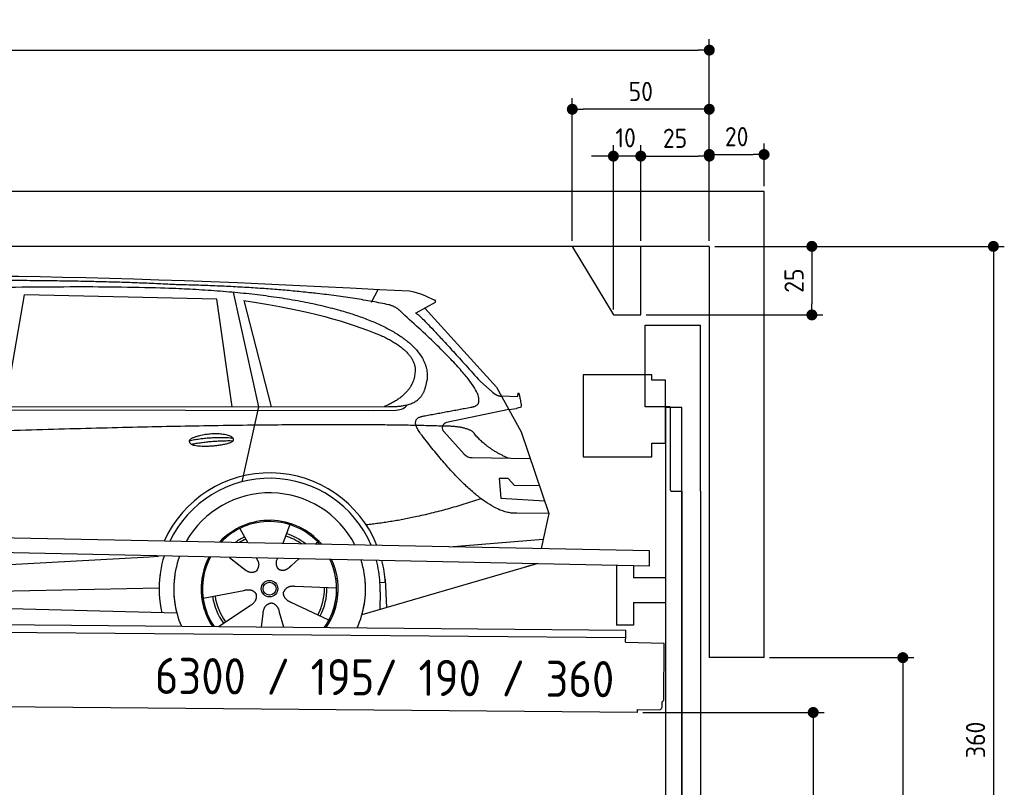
# Model space of a CAD drawing. Header units: millimetres. Extents: x -411 to 6777, y 0 to 6577.
# Tile 6 of 6: x 3183 to 6777, y 3777 to 6577. Entities that reach past the tile are written whole.
import ezdxf

# ---------------------------------------------------------------- set-up
doc = ezdxf.new("R2010")
doc.units = ezdxf.units.MM
doc.layers.add('4', color=3, linetype='Continuous')
for name, color, linetype, lineweight in [('car', 10, 'Continuous', 25), ('Freiraum', 7, 'Continuous', 25), ('Gebäude', 7, 'Continuous', 25), ('Logo', 7, 'Continuous', 25), ('Plattform', 7, 'Continuous', 25), ('Ständer vorne', 7, 'Continuous', 25), ('Tor', 200, 'Continuous', 25)]:
    doc.layers.add(name, color=color, linetype=linetype, lineweight=lineweight)
doc.styles.get("Standard").update_dxf_attribs({"font": 'ISOCP.SHX'})
doc.dimstyles.new('GEN-ISO', dxfattribs={"dimscale": 20, "dimtxt": 3.5, "dimasz": 2, "dimexe": 2, "dimexo": 1, "dimgap": 1.5, "dimtad": 1, "dimdec": 1, "dimlfac": 0.1, "dimdsep": 46, "dimtxsty": 'STANDARD', "dimblk": 'PUNKT', "dimcen": 2, "dimclrd": 256, "dimclre": 256, "dimclrt": 2, "dimadec": 0, "dimazin": 0, "dimtp": 0.1, "dimtm": 0.1, "dimtfac": 0.71, "dimtdec": 1, "dimtmove": 2, "dimatfit": 3, "dimldrblk": 'PUNKT', "dimfxl": 2, "dimtolj": 1, "dimarcsym": 0})

# ---------------------------------------------------------------- blocks, each defined once
blk = doc.blocks.new('PUNKT')
at = {"layer": '4', "color": 0, "linetype": 'ByBlock'}
blk.add_line((-0.5, 0), (-1, 0), dxfattribs=at)
at = {"layer": '4', "color": 0, "linetype": 'ByBlock', "const_width": 0.5}
blk.add_lwpolyline([(-0.25, 0, 1), (0.25, 0, 1)], format="xyb", close=True, dxfattribs=at)
blk = doc.blocks.new('*D207')
at = {"layer": '4', "lineweight": -2, "transparency": 16777216}
for p, q in [((5720, 5750), (6776.9, 5750)), ((6736.9, 5710), (6736.9, 2190)), ((6295.4, 2150), (6776.9, 2150))]:
    blk.add_line(p, q, dxfattribs=at)
at = {"layer": 'Defpoints', "color": 0, "transparency": 16777216}
for p in [(5700, 5750), (6275.4, 2150), (6736.9, 2150)]:
    blk.add_point(p, dxfattribs=at)
at = {"layer": '4', "lineweight": -2, "transparency": 16777216, "xscale": 40, "yscale": 40, "zscale": 40}
for p, rotation in [((6736.9, 5750), 90), ((6736.9, 2150), 270)]:
    blk.add_blockref('PUNKT', p, dxfattribs=dict(at, rotation=rotation))
at = {"layer": '4', "color": 2, "transparency": 16777216, "insert": (6671.9, 3950), "char_height": 70, "attachment_point": 5, "rotation": 90}
blk.add_mtext('360', dxfattribs=at)
blk = doc.blocks.new('*D209')
at = {"layer": '4', "lineweight": -2, "transparency": 16777216}
for p, q in [((5920, 4250), (6446.5, 4250)), ((6406.5, 4210), (6406.5, 2190)), ((6295.4, 2150), (6446.5, 2150))]:
    blk.add_line(p, q, dxfattribs=at)
at = {"layer": 'Defpoints', "color": 0, "transparency": 16777216}
for p in [(5900, 4250), (6275.4, 2150), (6406.5, 2150)]:
    blk.add_point(p, dxfattribs=at)
at = {"layer": '4', "lineweight": -2, "transparency": 16777216, "xscale": 40, "yscale": 40, "zscale": 40}
for p, rotation in [((6406.5, 4250), 90), ((6406.5, 2150), 270)]:
    blk.add_blockref('PUNKT', p, dxfattribs=dict(at, rotation=rotation))
at = {"layer": '4', "color": 2, "transparency": 16777216, "insert": (6341.5, 3200), "char_height": 70, "attachment_point": 5, "rotation": 90}
blk.add_mtext('H2', dxfattribs=at)
blk = doc.blocks.new('*D210')
at = {"layer": '4', "lineweight": -2, "transparency": 16777216}
for p, q in [((200, 5770.9), (200, 6505.8)), ((5700, 5970.9), (5700, 6505.8)), ((240, 6465.8), (5660, 6465.8))]:
    blk.add_line(p, q, dxfattribs=at)
at = {"layer": 'Defpoints', "color": 0, "transparency": 16777216}
for p in [(5700, 6465.8), (5700, 5950.9), (200, 5750.9)]:
    blk.add_point(p, dxfattribs=at)
at = {"layer": '4', "lineweight": -2, "transparency": 16777216, "xscale": 40, "yscale": 40, "zscale": 40, "rotation": 180}
blk.add_blockref('PUNKT', (200, 6465.8), dxfattribs=at)
at = {"layer": '4', "lineweight": -2, "transparency": 16777216, "xscale": 40, "yscale": 40, "zscale": 40}
blk.add_blockref('PUNKT', (5700, 6465.8), dxfattribs=at)
at = {"layer": '4', "color": 2, "transparency": 16777216, "insert": (2950, 6530.8), "char_height": 70, "attachment_point": 5}
blk.add_mtext('550', dxfattribs=at)
blk = doc.blocks.new('*D211')
at = {"layer": '4', "lineweight": -2, "transparency": 16777216}
for p, q in [((5457.5, 4050), (6119.3, 4050)), ((6079.3, 4010), (6079.3, 2190)), ((6099.3, 2150), (6119.3, 2150))]:
    blk.add_line(p, q, dxfattribs=at)
at = {"layer": 'Defpoints', "color": 0, "transparency": 16777216}
for p in [(5437.5, 4050), (6079.3, 2150), (6079.3, 2150)]:
    blk.add_point(p, dxfattribs=at)
at = {"layer": '4', "lineweight": -2, "transparency": 16777216, "xscale": 40, "yscale": 40, "zscale": 40}
for p, rotation in [((6079.3, 4050), 90), ((6079.3, 2150), 270)]:
    blk.add_blockref('PUNKT', p, dxfattribs=dict(at, rotation=rotation))
at = {"layer": '4', "color": 2, "transparency": 16777216, "insert": (6004.7, 3059.2), "char_height": 70, "attachment_point": 5, "rotation": 90}
blk.add_mtext('190', dxfattribs=at)
blk = doc.blocks.new('*D212')
at = {"layer": '4', "lineweight": -2, "transparency": 16777216}
for p, q in [((5450, 5921.3), (5450, 6119.1)), ((5700, 5920.9), (5700, 6119.1)), ((5490, 6079.1), (5660, 6079.1))]:
    blk.add_line(p, q, dxfattribs=at)
at = {"layer": 'Defpoints', "color": 0, "transparency": 16777216}
for p in [(5700, 6079.1), (5450, 5901.3), (5700, 5900.9)]:
    blk.add_point(p, dxfattribs=at)
at = {"layer": '4', "lineweight": -2, "transparency": 16777216, "xscale": 40, "yscale": 40, "zscale": 40, "rotation": 180}
blk.add_blockref('PUNKT', (5450, 6079.1), dxfattribs=at)
at = {"layer": '4', "lineweight": -2, "transparency": 16777216, "xscale": 40, "yscale": 40, "zscale": 40}
blk.add_blockref('PUNKT', (5700, 6079.1), dxfattribs=at)
at = {"layer": '4', "color": 2, "transparency": 16777216, "insert": (5575, 6144.2), "char_height": 70, "attachment_point": 5}
blk.add_mtext('25', dxfattribs=at)
blk = doc.blocks.new('*D213')
at = {"layer": '4', "lineweight": -2, "transparency": 16777216}
for p, q in [((5200, 5770), (5200, 6290.1)), ((5700, 5770), (5700, 6290.1)), ((5660, 6250.1), (5240, 6250.1))]:
    blk.add_line(p, q, dxfattribs=at)
at = {"layer": 'Defpoints', "color": 0, "transparency": 16777216}
for p in [(5200, 6250.1), (5200, 5750), (5700, 5750)]:
    blk.add_point(p, dxfattribs=at)
at = {"layer": '4', "lineweight": -2, "transparency": 16777216, "xscale": 40, "yscale": 40, "zscale": 40, "rotation": 180}
blk.add_blockref('PUNKT', (5200, 6250.1), dxfattribs=at)
at = {"layer": '4', "lineweight": -2, "transparency": 16777216, "xscale": 40, "yscale": 40, "zscale": 40}
blk.add_blockref('PUNKT', (5700, 6250.1), dxfattribs=at)
at = {"layer": '4', "color": 2, "transparency": 16777216, "insert": (5450, 6315.1), "char_height": 70, "attachment_point": 5}
blk.add_mtext('50', dxfattribs=at)
blk = doc.blocks.new('*D214')
at = {"layer": '4', "lineweight": -2, "transparency": 16777216}
for p, q in [((5720, 5750), (6114.4, 5750)), ((6074.4, 5710), (6074.4, 5540)), ((5470, 5500), (6114.4, 5500))]:
    blk.add_line(p, q, dxfattribs=at)
at = {"layer": 'Defpoints', "color": 0, "transparency": 16777216}
for p in [(5700, 5750), (5450, 5500), (6074.4, 5500)]:
    blk.add_point(p, dxfattribs=at)
at = {"layer": '4', "lineweight": -2, "transparency": 16777216, "xscale": 40, "yscale": 40, "zscale": 40}
for p, rotation in [((6074.4, 5750), 90), ((6074.4, 5500), 270)]:
    blk.add_blockref('PUNKT', p, dxfattribs=dict(at, rotation=rotation))
at = {"layer": '4', "color": 2, "transparency": 16777216, "insert": (6009.4, 5625), "char_height": 70, "attachment_point": 5, "rotation": 90}
blk.add_mtext('25', dxfattribs=at)
blk = doc.blocks.new('*D215')
at = {"layer": '4', "lineweight": -2, "transparency": 16777216}
for p, q in [((5350, 5520), (5350, 6119.1)), ((5450, 5770), (5450, 6119.1)), ((5310, 6079.1), (5270, 6079.1)), ((5450, 6079.1), (5350, 6079.1)), ((5490, 6079.1), (5530, 6079.1))]:
    blk.add_line(p, q, dxfattribs=at)
at = {"layer": 'Defpoints', "color": 0, "transparency": 16777216}
for p in [(5350, 6079.1), (5450, 5750), (5350, 5500)]:
    blk.add_point(p, dxfattribs=at)
at = {"layer": '4', "lineweight": -2, "transparency": 16777216, "xscale": 40, "yscale": 40, "zscale": 40}
blk.add_blockref('PUNKT', (5350, 6079.1), dxfattribs=at)
at = {"layer": '4', "lineweight": -2, "transparency": 16777216, "xscale": 40, "yscale": 40, "zscale": 40, "rotation": 180}
blk.add_blockref('PUNKT', (5450, 6079.1), dxfattribs=at)
at = {"layer": '4', "color": 2, "transparency": 16777216, "insert": (5394.7, 6146.1), "char_height": 70, "attachment_point": 5}
blk.add_mtext('10', dxfattribs=at)
blk = doc.blocks.new('Car')
at = {"layer": 'car'}
for p, q in [((3911.1, 5619.5), (4007.7, 5202.1)), ((4416.4, 5586.7), (4440.2, 5634.2)), ((3082.2, 5193.1), (3149.3, 5602.9)), ((3851, 5593), (3149.3, 5602.9)), ((3910.5, 5201.1), (3851, 5593)), ((3950.6, 5588.8), (4053.7, 5202.5)), ((4647.9, 5588.1), (4577.8, 5548.9)), ((4611.1, 5567.5), (4875.4, 5281.6)), ((4815.1, 5302.7), (4860.7, 5262.8)), ((4875.4, 5281.6), (4966.1, 5119.4)), ((4893.3, 5249.6), (4953.5, 5247.5)), ((1783.5, 5171.7), (4426.7, 5192.7)), ((1830.4, 5181), (4482.2, 5206.7)), ((4007.7, 5202.1), (3949.4, 4927.9)), ((4426.7, 5192.7), (4509.6, 5194.1)), ((4920.8, 5200.5), (4694.4, 5150.6)), ((4920.8, 5200.5), (4948.5, 5204.5)), ((4684, 5117.5), (4759, 5036.3)), ((4966.1, 5119.4), (5070.4, 4821.8)), ((4788.3, 5023.4), (5000, 5022.6)), ((4920.8, 4948.6), (4888.1, 4948.6)), ((4888.1, 4948.6), (4895, 4877.1)), ((4944.5, 4922.7), (4920.8, 4948.6)), ((5035, 4922.7), (4944.5, 4922.7)), ((4895, 4877.1), (5054, 4868.5)), ((5070.4, 4821.8), (4953.5, 4822.2)), ((5070.4, 4821.8), (5043.8, 4693.9)), ((3943.3, 4757.6), (3972.9, 4705.4)), ((4125.5, 4773), (4100.5, 4704)), ((4227.6, 4711.2), (4219.8, 4702.8)), ((4707.8, 4697.5), (5051, 4728.4)), ((3971.5, 4707.8), (3972.9, 4705.4)), ((1745.7, 4531.9), (3614.7, 4651.2)), ((3614.7, 4651.2), (3647.2, 4653.2)), ((3906.6, 4651.6), (3958.2, 4611.5)), ((3906.8, 4651.6), (3967.6, 4604.4)), ((4003.9, 4650.5), (4010, 4639.5)), ((4081, 4649.6), (4077.3, 4639.2)), ((4159.7, 4648.6), (4133, 4624.6)), ((5027.9, 4638.4), (4391.8, 4447)), ((5032.5, 4639.8), (4988.8, 4626.7)), ((4475.8, 4565.1), (4456.5, 4563.9)), ((4475, 4577.2), (4481.6, 4474)), ((1765.6, 4480), (3650.9, 4538.6)), ((3811.4, 4501.6), (3959.7, 4531.8)), ((4298.5, 4542.7), (4147.2, 4547.7)), ((4457.3, 4531.4), (4456.2, 4466.4)), ((1667.1, 4481.7), (3716, 4447)), ((3868.6, 4398.9), (3983, 4476.5)), ((4271.3, 4426.5), (4133.5, 4489.2)), ((4025.6, 4399), (4031.1, 4447.4)), ((4106.4, 4399), (4090.9, 4452.5))]:
    blk.add_line(p, q, dxfattribs=at)
for radius in [30.1, 23.6]:
    blk.add_circle((4053.5, 4538.8), radius, dxfattribs=at)
for centre, radius, start, end in [((4698.7, 5131), 20, 102.4358, 222.7473), ((4788.4, 5063.4), 40, 222.7473, 269.7861), ((4053.9, 4538.2), 422.7, 22.5487, 156.2143), ((4053.9, 4538.2), 403.4, 23.7263, 155.0367), ((4053.9, 4538.2), 350, 27.7494, 151.0136), ((4053.9, 4538.2), 250, 41.078, 137.685), ((4053.9, 4538.2), 250, 41.078, 137.685), ((4053.9, 4538.2), 250, 41.078, 137.685), ((4053.5, 4538.8), 245, 41.9641, 136.7989), ((4053.5, 4538.8), 209.6, 116.262, 127.1225), ((4053.5, 4538.8), 200.6, 116.1152, 123.6695), ((4053.5, 4538.8), 200.6, 55.0934, 73.5463), ((4053.5, 4538.8), 209.6, 51.6404, 73.3995), ((4053.5, 4538.8), 245, 41.9641, 44.7348), ((4053.9, 4538.2), 422.7, 164.0109, 164.2126), ((4053.9, 4538.2), 422.7, 164.0109, 164.2126), ((4053.9, 4538.2), 403.4, 163.2593, 179.9464), ((4053.9, 4538.2), 403.4, 163.2593, 179.9464), ((4053.9, 4538.2), 350, 160.7243, 195.1055), ((4053.9, 4538.2), 350, 160.7243, 195.1055), ((4053.9, 4538.2), 250, 152.8016, 213.8648), ((4053.9, 4538.2), 250, 152.8016, 213.4506), ((4053.9, 4538.2), 250, 152.8016, 213.4506), ((4053.5, 4538.8), 245, 152.3519, 188.7348), ((4053.5, 4538.8), 245, 152.3519, 188.7348), ((4053.9, 4538.2), 250, 326.1848, 25.8498), ((4053.9, 4538.2), 250, 326.1848, 25.8498), ((4053.5, 4538.8), 245, 0.9266, 26.2995), ((4053.9, 4538.2), 350, 344.8945, 17.9271), ((4053.9, 4538.2), 350, 344.8945, 17.9271), ((4053.9, 4538.2), 403.4, 3.6504, 15.3921), ((4053.9, 4538.2), 403.4, 3.6504, 15.3921), ((4053.9, 4538.2), 422.7, 3.6504, 14.6404), ((4053.9, 4538.2), 422.7, 3.6504, 14.6404), ((4053.9, 4538.2), 403.4, 173.0827, 193.1146), ((4053.9, 4538.2), 350, 172.1254, 203.4635), ((4053.9, 4538.2), 250, 169.2195, 213.8648), ((4053.5, 4538.8), 245, 169.1336, 214.8006), ((4053.5, 4538.8), 245, 325.2489, 9.5178), ((4053.9, 4538.2), 250, 326.1848, 9.4319), ((4053.9, 4538.2), 350, 336.586, 6.526), ((4053.9, 4538.2), 403.4, 359.0315, 5.5686), ((4053.9, 4538.2), 422.7, 3.6504, 3.7403), ((4053.5, 4538.8), 200.6, 332.1152, 1.5463), ((4053.5, 4538.8), 209.6, 332.262, 1.3995), ((4053.5, 4538.8), 209.6, 188.262, 217.3995), ((4053.5, 4538.8), 200.6, 188.1152, 217.5463)]:
    blk.add_arc(centre, radius, start, end, dxfattribs=at)
for points, degree in [([(2209.2, 5622.9), (2496.3, 5687.1), (3381.4, 5682), (4553.9, 5629.4)], 3), ([(3703.9, 5644.3), (3355.6, 5660.5), (2739.7, 5650.1)], 2), ([(4479.5, 5578.3), (4178.4, 5638.2), (3703.9, 5644.3)], 2), ([(4553.9, 5629.4), (4600.7, 5620.4), (4609.7, 5612.2), (4647.1, 5596.7)], 3), ([(3950.6, 5588.8), (4205.1, 5552.2), (4318.6, 5517.6), (4451.9, 5466.1)], 3), ([(4529.2, 5548), (4511.1, 5569.7), (4479.5, 5578.3)], 2), ([(4647.9, 5588.1), (4649.6, 5589.7), (4650.2, 5592.8), (4649.7, 5595.6), (4647.1, 5596.7)], 4), ([(4794.1, 5210), (4883.3, 5238.9), (4529.2, 5548)], 2), ([(4577.8, 5548.9), (4585.6, 5553.3), (4815.1, 5302.7)], 2), ([(4451.9, 5466.1), (4566.5, 5415.1), (4577.2, 5350.1)], 2), ([(4577.2, 5350.1), (4582.8, 5255.6), (4465.5, 5206.5)], 2), ([(4482.2, 5206.7), (4532.3, 5207.2), (4605.3, 5212.5), (4613, 5259.4), (4621.2, 5302.6)], 4), ([(4860.7, 5262.8), (4869, 5255.6), (4882.3, 5248), (4891.4, 5248), (4893.3, 5249.6)], 4), ([(4953.5, 5247.5), (4954.7, 5286.4), (4966.1, 5212.2)], 2), ([(4509.6, 5194.1), (4528.9, 5194.9), (4543.6, 5204), (4550.8, 5214.3)], 3), ([(4580.8, 5227.2), (4580.9, 5227.3), (4580.9, 5227.3), (4581, 5227.3)], 3), ([(4966.1, 5212.2), (4966.3, 5208.5), (4960.8, 5206.8), (4948.4, 5204.5)], 3), ([(4701.5, 5137), (3824.8, 5157.4), (1392.8, 5022.9)], 2), ([(4599.9, 5109.2), (4555.6, 5167.5), (4615.5, 5174.7)], 2), ([(4953.5, 4822.2), (4827.8, 4814), (4599.9, 5109.2)], 2), ([(4789.3, 5119.4), (4751.9, 5137.5), (4701.5, 5137)], 2), ([(4920.8, 5022.9), (4835.1, 5058), (4789.3, 5119.4)], 2), ([(3756.1, 5076.2), (3831.5, 5093.1), (3915, 5087.3)], 2), ([(3763.2, 5063.4), (3837.2, 5078), (3915.2, 5077.3)], 2), ([(4821.6, 4873.6), (4596.9, 4796.1), (4404.2, 4774.9)], 2), ([(3958.4, 4611.5), (3981.9, 4589.8), (4005.1, 4603.4)], 2), ([(3959.7, 4531.8), (3990.4, 4540.8), (4005.2, 4518.4)], 2), ([(4147.2, 4547.7), (4115.4, 4551.4), (4104.6, 4526.8)], 2), ([(3983, 4476.5), (4010.9, 4492.2), (4005.2, 4518.4)], 2), ([(4133.5, 4489.2), (4103.4, 4500), (4104.6, 4526.8)], 2), ([(4031.1, 4447.4), (4032.1, 4479.4), (4057.9, 4486.5)], 2), ([(4090.9, 4452.5), (4084.7, 4483.8), (4057.9, 4486.5)], 2)]:
    blk.add_open_spline(points, degree=degree, dxfattribs=at)
for points, degree, knots in [([(2378.9, 5610.7), (2405.5, 5613), (2544.9, 5616.1), (3566.1, 5645.6), (4186.4, 5644.9), (4643.3, 5476.4), (4621.2, 5302.6)], 4, [0.0821318, 0.0821318, 0.0821318, 0.0821318, 0.0821318, 0.258851, 0.508851, 1, 1, 1, 1, 1]), ([(4615.5, 5174.7), (4782.1, 5207.3), (4784.9, 5207.9), (4793.2, 5209.8), (4794.1, 5210)], 1, [0.1611508, 0.1611508, 1, 1.0196119, 1.078724, 1.0847856, 1.0847856]), ([(3763.2, 5063.4), (3739.7, 5079.8), (3785.1, 5095.5), (3867.8, 5115.7), (3960.7, 5082.6), (3898.7, 5058.8), (3789.7, 5051.6), (3768.2, 5060.4), (3763.2, 5063.4)], 5, [0, 0, 0, 0, 0, 0, 0.300106, 0.500106, 0.700106, 1, 1, 1, 1, 1, 1]), ([(4010, 4639.5), (4011.7, 4635.5), (4012.8, 4631.5), (4013.1, 4627.6), (4013.8, 4619), (4011.2, 4610.9), (4005.1, 4603.4)], 3, [0.2167758, 0.2167758, 0.2167758, 0.2167758, 0.4600873, 0.4600873, 0.4600873, 1, 1, 1, 1]), ([(4077.3, 4639.2), (4076.7, 4636.1), (4076.5, 4633.1), (4076.6, 4630.1), (4077, 4627.3), (4077.8, 4621.6), (4079.8, 4616.2), (4083.4, 4611.7), (4088.3, 4608.8)], 4, [0.3191838, 0.3191838, 0.3191838, 0.3191838, 0.3191838, 0.5438253, 0.5438253, 0.5438253, 0.5438253, 1, 1, 1, 1, 1]), ([(4133, 4624.6), (4133, 4624.6), (4133, 4624.6), (4133, 4624.6), (4133, 4624.6), (4124, 4614.8), (4113.4, 4604.7), (4099.2, 4602.2), (4088.3, 4608.8)], 4, [-0.000003, -0.000003, -0.000003, -0.000003, -0.000003, 0, 0, 0, 0, 1, 1, 1, 1, 1])]:
    blk.add_open_spline(points, degree=degree, knots=knots, dxfattribs=at)
blk = doc.blocks.new('*D221')
at = {"layer": '4', "lineweight": -2, "transparency": 16777216}
for p, q in [((5700, 5770), (5700, 6125.1)), ((5900, 5970), (5900, 6125.1)), ((5740, 6085.1), (5860, 6085.1))]:
    blk.add_line(p, q, dxfattribs=at)
at = {"layer": 'Defpoints', "color": 0, "transparency": 16777216}
for p in [(5900, 6085.1), (5900, 5950), (5700, 5750)]:
    blk.add_point(p, dxfattribs=at)
at = {"layer": '4', "lineweight": -2, "transparency": 16777216, "xscale": 40, "yscale": 40, "zscale": 40, "rotation": 180}
blk.add_blockref('PUNKT', (5700, 6085.1), dxfattribs=at)
at = {"layer": '4', "lineweight": -2, "transparency": 16777216, "xscale": 40, "yscale": 40, "zscale": 40}
blk.add_blockref('PUNKT', (5900, 6085.1), dxfattribs=at)
at = {"layer": '4', "color": 2, "transparency": 16777216, "insert": (5800, 6150.1), "char_height": 70, "attachment_point": 5}
blk.add_mtext('20', dxfattribs=at)
blk = doc.blocks.new('Plattform OG 6200 550')
at = {"layer": 'Plattform'}
for p, q in [((5482.3, 4639.6), (348.5, 4742)), ((5481.2, 4583.6), (347.5, 4691)), ((5481.2, 4583.6), (5482.3, 4639.5)), ((5361.5, 4586.1), (5361.5, 4368.3)), ((5423.5, 4584.7), (5423.5, 4540.8)), ((5539.9, 4540.8), (5423.5, 4540.8)), ((5423.5, 4450.8), (5423.5, 4368.3)), ((5423.5, 4450.8), (5539.9, 4450.8)), ((440.2, 4393.6), (5395, 4350.4)), ((446, 4366.5), (5394.8, 4323.4)), ((5423.5, 4368.3), (5361.5, 4368.3)), ((5395, 4345.2), (5395, 4350.4)), ((5394.7, 4306.2), (5394.9, 4330.2)), ((5394.9, 4330.2), (5395, 4345.2)), ((5394.7, 4306.2), (5534.1, 4303)), ((5534.1, 4303), (5532.3, 4094)), ((5437.5, 4050), (372.6, 4094.2)), ((5527.6, 4070.1), (5527.8, 4088.2)), ((5437.5, 4050), (5437.5, 4060.8)), ((5437.5, 4060.8), (5517.5, 4060.1))]:
    blk.add_line(p, q, dxfattribs=at)
for centre, radius, start, end in [((5517.6, 4070.1), 10, 269.5, 359.5), ((5526.2, 4094.1), 6.08, 284.5689, 358.9086)]:
    blk.add_arc(centre, radius, start, end, dxfattribs=at)
blk = doc.blocks.new('Tor 335 bis 365 Gebäude')
at = {"layer": 'Tor'}
for p, q in [((5465.6, 5164.5), (5465.6, 5463)), ((5465.6, 5463), (5668, 5463)), ((5668, 4857.1), (5668, 5463)), ((5557, 5164.5), (5465.6, 5164.5)), ((5557, 5164.5), (5557, 4863)), ((5562, 4857.1), (5600, 4857.1)), ((5600, 4857.1), (5600, 4857)), ((5668, 4857), (5668, 4857.1)), ((5600, 2137), (5668, 2137))]:
    blk.add_line(p, q, dxfattribs=at)
at = {"layer": 'Tor', "lineweight": 25}
blk.add_line((5600, 4857.1), (5600, 2137), dxfattribs=at)
at = {"layer": 'Tor'}
blk.add_lwpolyline([(5668, 4857.1), (5668, 2137)], dxfattribs=at)
blk.add_arc((5563, 4863), 6, 180, 260.4059, dxfattribs=at)
blk = doc.blocks.new('Ständer vorne ab 340')
at = {"layer": 'Ständer vorne'}
for p, q in [((5240, 5282), (5240, 4982)), ((5490, 5282), (5240, 5282)), ((5490, 5262), (5490, 5282)), ((5540, 5262), (5490, 5262)), ((5540, 5032), (5540, 5262)), ((5540.2, 5162), (5539.8, 5162)), ((5540, 5162), (5540, 2150)), ((5600, 5162), (5540, 5162)), ((5600, 2148.7), (5600, 5162)), ((5490, 4982), (5490, 5032)), ((5490, 5032), (5540, 5032)), ((5240, 4982), (5490, 4982)), ((5540, 4877.4), (5540, 4878.4)), ((5511.2, 2145), (5511.2, 2137)), ((5595.1, 2145), (5511.2, 2145)), ((5511.2, 2137), (5600, 2137)), ((5600, 2137), (5600, 2140))]:
    blk.add_line(p, q, dxfattribs=at)
blk = doc.blocks.new('Gebäude_360_GT195')
at = {"layer": 'Freiraum'}
blk.add_lwpolyline([(5200, 5750), (5350, 5500), (5450, 5500), (5450, 5750)], dxfattribs=at)
at = {"layer": 'Gebäude'}
for p, q in [((5900, 5950), (0, 5950)), ((5900, 4250), (5900, 5950)), ((5700, 5750), (200, 5750)), ((5700, 5750), (5700, 4250)), ((5900, 4250), (5700, 4250))]:
    blk.add_line(p, q, dxfattribs=at)

msp = doc.modelspace()

# ---------------------------------------------------------------- block references
at = {"layer": 'car', "rotation": 359.4752422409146}
msp.add_blockref('Car', (0, 0), dxfattribs=at)
at = {"layer": 'Gebäude'}
msp.add_blockref('Gebäude_360_GT195', (0, 0), dxfattribs=at)
at = {"layer": 'Plattform'}
msp.add_blockref('Plattform OG 6200 550', (0, 0), dxfattribs=at)
at = {"layer": 'Ständer vorne'}
msp.add_blockref('Ständer vorne ab 340', (0, 0), dxfattribs=at)
at = {"layer": 'Tor'}
msp.add_blockref('Tor 335 bis 365 Gebäude', (0, 0), dxfattribs=at)

# ---------------------------------------------------------------- texts
at = {"layer": 'Logo'}
msp.add_text('6300 / 195/ 190 / 360 ', height=132, rotation=359.5642, dxfattribs=at).set_placement((3676.1, 4117.92))

# ---------------------------------------------------------------- dimensions: what is measured, and where the dimension line sits
at = {"layer": '4'}
for base, p1, p2, override, picture, middle in [((5700, 6465.8), (200, 5750.88), (5700, 5950.88), {"dimtdec": 3, "dimtolj": 0}, '*D210', (2950, 6530.8)), ((5200, 6250.12), (5700, 5750), (5200, 5750), {"dimtdec": 3, "dimtolj": 0}, '*D213', (5450, 6315.12)), ((5700, 6079.15), (5449.99, 5901.29), (5700, 5900.88), {"dimtdec": 3, "dimtolj": 0}, '*D212', (5575, 6144.16)), ((5900, 6085.09), (5700, 5750), (5900, 5950), {"dimtol": 0, "dimlim": 0, "dimtp": 0.1, "dimtm": 0.1, "dimtfac": 0.71, "dimtdec": 3, "dimtolj": 0, "dimtzin": 8}, '*D221', (5800, 6150.1))]:
    dim = msp.add_linear_dim(base=base, p1=p1, p2=p2, dimstyle='GEN-ISO', override=override, dxfattribs=at)
    dim.commit()
    dim.dimension.update_dxf_attribs({"geometry": picture, "text_midpoint": middle})
dim = msp.add_linear_dim(base=(5350, 6079.15), p1=(5449.99, 5750), p2=(5350, 5500), dimstyle='GEN-ISO', override={"dimtdec": 3, "dimtolj": 0}, dxfattribs=at)
dim.commit()
dim.dimension.update_dxf_attribs({"geometry": '*D215', "text_midpoint": (5394.75, 6146.13), "dimtype": 160})
for base, p2, override, picture, middle in [((6074.39, 5500), (5450, 5500), {"dimtdec": 3, "dimtolj": 0}, '*D214', (6009.39, 5625)), ((6736.86, 2150), (6275.45, 2150), {"dimdec": 0, "dimtdec": 3, "dimtolj": 0}, '*D207', (6671.86, 3950))]:
    dim = msp.add_linear_dim(base=base, p1=(5700, 5750), p2=p2, angle=90, dimstyle='GEN-ISO', override=override, dxfattribs=at)
    dim.commit()
    dim.dimension.update_dxf_attribs({"geometry": picture, "text_midpoint": middle})
dim = msp.add_linear_dim(base=(6406.55, 2150), p1=(5900, 4250), p2=(6275.45, 2150), angle=90, text='H2', dimstyle='GEN-ISO', override={"dimdec": 0, "dimtdec": 3, "dimtolj": 0}, dxfattribs=at)
dim.commit()
dim.dimension.update_dxf_attribs({"geometry": '*D209', "text_midpoint": (6341.54, 3200)})
dim = msp.add_linear_dim(base=(6079.31, 2150), p1=(5437.5, 4049.97), p2=(6079.31, 2150), angle=90, dimstyle='GEN-ISO', override={"dimtdec": 3, "dimtolj": 0}, dxfattribs=at)
dim.commit()
dim.dimension.update_dxf_attribs({"geometry": '*D211', "text_midpoint": (6004.71, 3059.23), "dimtype": 160})

doc.saveas('drawing.dxf')
